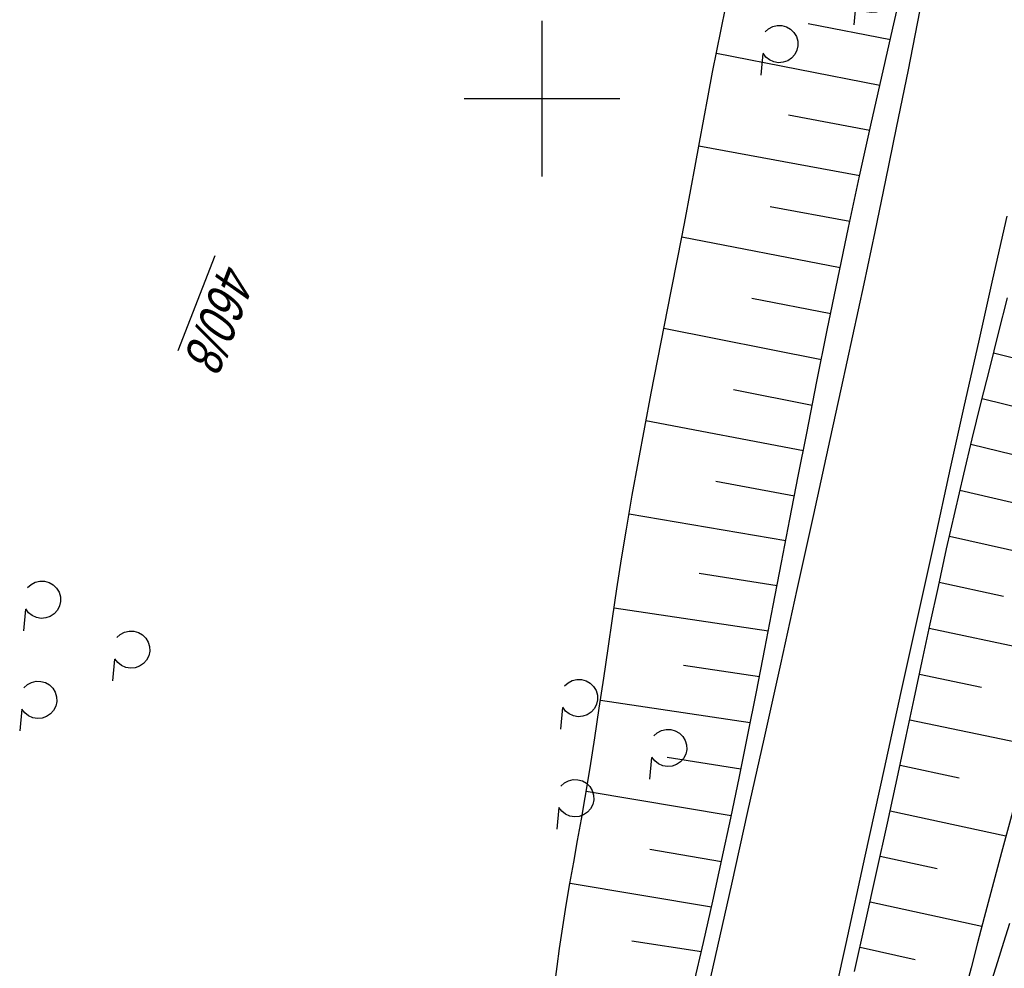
# Model space of a CAD drawing. Extents: x 508935 to 509681, y 453001 to 454023.
# Tile 11 of 36: x 509366 to 509430, y 453344 to 453405. Entities that reach past the tile are written whole.
import ezdxf

# ---------------------------------------------------------------- set-up
doc = ezdxf.new("R2010")
doc.units = 0
doc.header["$LTSCALE"] = 10
doc.header["$MEASUREMENT"] = 0
doc.linetypes.add('LT00', pattern=[0])
for name, color, linetype in [('--EK_FBR', 1, 'LT00'), ('DFK_AB_FLNR', 7, 'Continuous'), ('GEHOELZ_SYMB', 252, 'Continuous'), ('V118_AFBR_BAB', 250, 'LT00'), ('V118_BOESCH', 250, 'LT00'), ('V118_BOSCHUNG', 250, 'LT00'), ('V118_GRABEN', 250, 'LT00'), ('V118_RASTER', 250, 'LT00')]:
    doc.layers.add(name, color=color, linetype=linetype)
doc.styles.get("Standard").update_dxf_attribs({"font": 'ARIAL.TTF'})

# ---------------------------------------------------------------- blocks, each defined once
blk = doc.blocks.new('GEHOELZ_SYMB')
at = {"layer": 'GEHOELZ_SYMB'}
blk.add_line((0, 0), (1.4, 0), dxfattribs=at)
blk.add_lwpolyline([(-1.388, 0.017), (-1.612, 0.221), (-1.778, 0.474), (-1.876, 0.761), (-1.898, 1.063), (-1.844, 1.361), (-1.718, 1.636), (-1.526, 1.87), (-1.282, 2.05), (-1, 2.162), (-0.7, 2.2), (-0.4, 2.162), (-0.118, 2.05), (0.126, 1.87), (0.318, 1.636), (0.444, 1.361), (0.498, 1.063), (0.476, 0.761), (0.378, 0.474), (0.212, 0.221), (-0.012, 0.017)], dxfattribs=at)

msp = doc.modelspace()

# ---------------------------------------------------------------- linework, layer by layer
at = {"layer": '--EK_FBR', "color": 2}
for points in [[(509410.103, 453340.244), (509411.147, 453344.897), (509412.188, 453349.551), (509413.225, 453354.206), (509414.26, 453358.861), (509415.328, 453363.671), (509416.395, 453368.481), (509417.457, 453373.293), (509418.515, 453378.105), (509419.243, 453381.437), (509419.967, 453384.769), (509420.683, 453388.104), (509421.392, 453391.44), (509422.09, 453394.778), (509422.776, 453398.119), (509423.528, 453401.862), (509424.26, 453405.608)], [(509429.841, 453392.462), (509428.928, 453388.413), (509428.021, 453384.362), (509427.118, 453380.311), (509426.219, 453376.258), (509425.153, 453371.436), (509424.089, 453366.613), (509423.028, 453361.79), (509421.968, 453356.967), (509420.735, 453351.35), (509419.503, 453345.733), (509418.274, 453340.116)]]:
    msp.add_lwpolyline(points, dxfattribs=at)
at = {"layer": 'V118_AFBR_BAB', "color": 0}
for points in [[(509410.103, 453340.244), (509411.147, 453344.897), (509412.188, 453349.551), (509413.225, 453354.206), (509414.26, 453358.861), (509415.328, 453363.671), (509416.395, 453368.481), (509417.457, 453373.293), (509418.515, 453378.105), (509419.243, 453381.437), (509419.967, 453384.769), (509420.683, 453388.104), (509421.392, 453391.44), (509422.09, 453394.778), (509422.776, 453398.119), (509423.528, 453401.862), (509424.26, 453405.608)], [(509429.841, 453392.462), (509428.928, 453388.413), (509428.021, 453384.362), (509427.118, 453380.311), (509426.219, 453376.258), (509425.153, 453371.436), (509424.089, 453366.613), (509423.028, 453361.79), (509421.968, 453356.967), (509420.735, 453351.35), (509419.503, 453345.733), (509418.274, 453340.116)]]:
    msp.add_lwpolyline(points, dxfattribs=at)
at = {"layer": 'V118_BOESCH'}
for points in [[(509409.749, 453343.144), (509410.372, 453345.798), (509410.974, 453348.457), (509411.557, 453351.12), (509412.123, 453353.787), (509412.676, 453356.458), (509413.218, 453359.13), (509413.769, 453361.899), (509414.314, 453364.669), (509414.853, 453367.44), (509415.389, 453370.211), (509415.925, 453372.982), (509416.462, 453375.752), (509417.003, 453378.522), (509417.657, 453381.826), (509418.321, 453385.127), (509418.998, 453388.427), (509419.69, 453391.723), (509420.399, 453395.018), (509421.126, 453398.309), (509421.594, 453400.38), (509422.066, 453402.451), (509422.537, 453404.521), (509423.005, 453406.592)], [(509400.827, 453343.112), (509400.975, 453344.267), (509401.132, 453345.42), (509401.337, 453346.81), (509401.56, 453348.197), (509401.795, 453349.581), (509402.038, 453350.964), (509402.284, 453352.346), (509402.529, 453353.728), (509402.769, 453355.11), (509403.086, 453357.022), (509403.389, 453358.937), (509403.68, 453360.853), (509403.965, 453362.77), (509404.247, 453364.689), (509404.53, 453366.606), (509404.817, 453368.524), (509405.114, 453370.439), (509405.424, 453372.352), (509405.798, 453374.541), (509406.191, 453376.726), (509406.598, 453378.909), (509407.017, 453381.09), (509407.443, 453383.269), (509407.874, 453385.448), (509408.305, 453387.627), (509408.732, 453389.806), (509409.153, 453391.986), (509409.564, 453394.168), (509409.841, 453395.674), (509410.114, 453397.181), (509410.389, 453398.688), (509410.669, 453400.195), (509410.958, 453401.7), (509411.232, 453403.072), (509411.511, 453404.442), (509411.79, 453405.813)], [(509420.073, 453343.94), (509420.785, 453347.113), (509421.491, 453350.287), (509422.19, 453353.464), (509422.88, 453356.642), (509423.395, 453359.049), (509423.907, 453361.456), (509424.418, 453363.864), (509424.932, 453366.27), (509425.452, 453368.676), (509425.981, 453371.079), (509426.523, 453373.479), (509427.08, 453375.876), (509427.624, 453378.145), (509428.182, 453380.411), (509428.749, 453382.675), (509429.321, 453384.938), (509429.896, 453387.2)]]:
    msp.add_lwpolyline(points, dxfattribs=at)
at = {"layer": 'V118_BOSCHUNG'}
for p, q in [((509417.087, 453404.833), (509422.374, 453403.801)), ((509411.202, 453402.926), (509421.706, 453400.875)), ((509415.838, 453398.965), (509421.054, 453397.985)), ((509410.076, 453396.969), (509420.412, 453395.078)), ((509414.658, 453393.081), (509419.777, 453392.131)), ((509408.987, 453391.12), (509419.151, 453389.158)), ((509413.478, 453387.198), (509418.539, 453386.195)), ((509407.836, 453385.257), (509417.943, 453383.255)), ((509429, 453383.67), (509437.504, 453381.527)), ((509412.306, 453381.313), (509417.359, 453380.325)), ((509428.266, 453380.748), (509432.517, 453379.69)), ((509406.678, 453379.331), (509416.785, 453377.407)), ((509427.541, 453377.8), (509436.038, 453375.76)), ((509411.17, 453375.422), (509416.219, 453374.499)), ((509426.841, 453374.858), (509431.068, 453373.868)), ((509405.589, 453373.329), (509415.66, 453371.616)), ((509426.165, 453371.898), (509434.538, 453370.011)), ((509410.098, 453369.519), (509415.103, 453368.731)), ((509425.511, 453368.945), (509429.638, 453368.04)), ((509404.634, 453367.305), (509414.538, 453365.821)), ((509424.872, 453365.99), (509432.981, 453364.261)), ((509409.079, 453363.605), (509413.964, 453362.886)), ((509424.244, 453363.044), (509428.216, 453362.209)), ((509403.757, 453361.369), (509413.378, 453359.927)), ((509423.621, 453360.109), (509431.389, 453358.476)), ((509408.044, 453357.693), (509412.776, 453356.946)), ((509422.997, 453357.187), (509426.793, 453356.377)), ((509402.84, 453355.528), (509412.159, 453353.956)), ((509422.365, 453354.266), (509429.796, 453352.656)), ((509406.929, 453351.796), (509411.53, 453350.995)), ((509421.725, 453351.347), (509425.37, 453350.546)), ((509401.801, 453349.618), (509410.891, 453348.087)), ((509421.076, 453348.418), (509428.25, 453346.841)), ((509405.772, 453345.908), (509410.241, 453345.231)), ((509420.424, 453345.502), (509423.954, 453344.714))]:
    msp.add_line(p, q, dxfattribs=at)
at = {"layer": 'V118_GRABEN'}
for points in [[(509430.207, 453354.17), (509429.507, 453351.585), (509428.818, 453349.003), (509428.394, 453347.394), (509427.973, 453345.785), (509427.55, 453344.174), (509427.123, 453342.56)], [(509428.894, 453343.355), (509429.272, 453344.588), (509429.656, 453345.819), (509430.044, 453347.048)]]:
    msp.add_lwpolyline(points, dxfattribs=at)
at = {"layer": 'V118_RASTER'}
for p, q in [((509399.999, 453405), (509399.999, 453395)), ((509404.997, 453400), (509394.997, 453400))]:
    msp.add_line(p, q, dxfattribs=at)

# ---------------------------------------------------------------- block references
at = {"layer": 'GEHOELZ_SYMB'}
for p, rotation in [((509420.145, 453406.134), 264.7377000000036), ((509414.18, 453402.908), 264.7377000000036), ((509366.831, 453367.215), 264.7377000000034), ((509372.558, 453364.008), 264.7377000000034), ((509366.592, 453360.782), 264.7377000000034), ((509401.312, 453360.898), 264.7377000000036), ((509407.039, 453357.691), 264.7377000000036), ((509401.074, 453354.465), 264.7377000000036)]:
    msp.add_blockref('GEHOELZ_SYMB', p, dxfattribs=dict(at, rotation=rotation))

# ---------------------------------------------------------------- texts
at = {"layer": 'DFK_AB_FLNR', "oblique": 13.754, "width": 0.75}
msp.add_text('%%U460/8', height=2.5, rotation=248.7249, dxfattribs=at).set_placement((509379.426, 453389.617))

doc.saveas('drawing.dxf')
